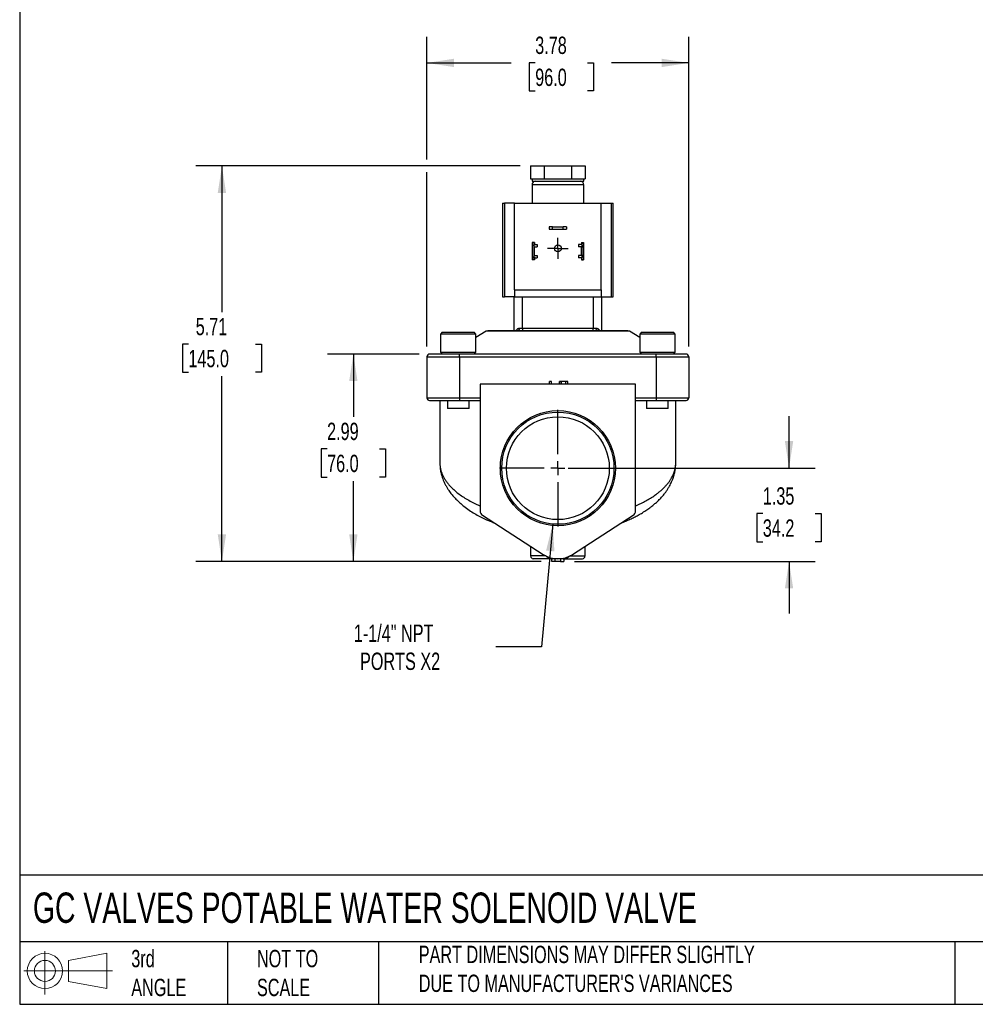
# Model space of a CAD drawing. Header units: inches. Extents: x 0.7 to 32.2, y 0.7 to 24.8.
# Tile 1 of 4: x 0.7 to 14.5, y 0.7 to 15. Entities that reach past the tile are written whole.
import ezdxf

# ---------------------------------------------------------------- set-up
doc = ezdxf.new("R2010")
doc.units = ezdxf.units.IN
doc.header["$LTSCALE"] = 3
doc.header["$MEASUREMENT"] = 0
doc.linetypes.add('SLD-Center', pattern=[0.75, 0.6, -0.05, 0.05, -0.05])
doc.linetypes.add('SLD-Solid', pattern=[0])
doc.layers.add('CENTER', color=40, linetype='SLD-Center')
doc.layers.add('SLD-DEFPOINTS', color=7, linetype='Continuous')
doc.layers.add('DIMENSIONS', color=140, linetype='SLD-Solid', lineweight=25)
doc.layers.add('TEXT', color=140, linetype='SLD-Solid', lineweight=25)
doc.styles.add('SLDTEXTSTYLE0', font='TXT', dxfattribs={"width": 0.7})
doc.dimstyles.new('SLDDIMSTYLE0', dxfattribs={"dimtxt": 0.254883, "dimasz": 0.39, "dimexe": 0, "dimexo": 0.0625, "dimgap": 0.063721, "dimtad": 0, "dimtih": 1, "dimtoh": 1, "dimrnd": 1e-09, "dimzin": 12, "dimdsep": 46, "dimtxsty": 'SLDTEXTSTYLE0', "dimsah": 1, "dimcen": 0.09, "dimadec": 0, "dimazin": 3, "dimtfac": 1, "dimtmove": 0, "dimatfit": 0, "dimfxl": 0, "dimfrac": 2, "dimtolj": 1, "dimtzin": 12, "dimarcsym": 0})
doc.dimstyles.new('SLDDIMSTYLE1', dxfattribs={"dimtxt": 0.254883, "dimasz": 0.39, "dimexe": 0, "dimexo": 0.0625, "dimgap": 0.063721, "dimtad": 0, "dimtih": 1, "dimtoh": 1, "dimrnd": 1e-09, "dimzin": 12, "dimdsep": 46, "dimtxsty": 'SLDTEXTSTYLE0', "dimsah": 1, "dimcen": 0.09, "dimadec": 0, "dimazin": 3, "dimtfac": 1, "dimtofl": 0, "dimtmove": 0, "dimatfit": 3, "dimfxl": 0, "dimfrac": 2, "dimtolj": 1, "dimtzin": 12, "dimarcsym": 0})
doc.dimstyles.new('SLDDIMSTYLE2', dxfattribs={"dimtxt": 0.254883, "dimasz": 0.39, "dimexe": 0, "dimexo": 0.0625, "dimgap": 0.063721, "dimtad": 0, "dimtih": 1, "dimtoh": 1, "dimrnd": 1e-09, "dimzin": 12, "dimdsep": 46, "dimtxsty": 'SLDTEXTSTYLE0', "dimsah": 1, "dimcen": 0, "dimadec": 0, "dimazin": 3, "dimtfac": 1, "dimtofl": 0, "dimtmove": 0, "dimatfit": 3, "dimfxl": 0, "dimfrac": 2, "dimtolj": 1, "dimtzin": 12, "dimarcsym": 0})

# ---------------------------------------------------------------- blocks, each defined once
blk = doc.blocks.new('Block11')
at = {"color": 7, "linetype": 'SLD-Solid', "lineweight": 18}
for p, q in [((0.306, 0.627), (0.306, 0)), ((0.647, 0.492), (1.202, 0.594)), ((1.202, 0.594), (1.202, 0.086)), ((0.647, 0.189), (0.647, 0.492)), ((0, 0.34), (1.284, 0.34)), ((0.647, 0.189), (1.202, 0.086))]:
    blk.add_line(p, q, dxfattribs=at)
for radius in [0.254, 0.152]:
    blk.add_circle((0.306, 0.34), radius, dxfattribs=at)
blk = doc.blocks.new('Block12')
at = {"layer": 'SLD-DEFPOINTS'}
blk.add_blockref('Block11', (0, 0), dxfattribs=at)
blk = doc.blocks.new('_D')
at = {"layer": 'DIMENSIONS'}
for p, q in [((11.855, 8.486), (11.855, 9.236)), ((8.668, 8.486), (12.23, 8.486)), ((11.476, 7.83), (11.391, 7.83)), ((11.391, 7.83), (11.391, 7.425)), ((12.234, 7.83), (12.319, 7.83)), ((12.319, 7.83), (12.319, 7.425)), ((11.391, 7.425), (11.476, 7.425)), ((12.319, 7.425), (12.234, 7.425)), ((8.756, 7.14), (12.23, 7.14)), ((11.855, 7.14), (11.855, 6.39))]:
    blk.add_line(p, q, dxfattribs=at)
for points in [[(11.855, 8.486), (11.915, 8.876), (11.795, 8.876)], [(11.855, 7.14), (11.795, 6.75), (11.915, 6.75)]]:
    blk.add_solid(points, dxfattribs=at)
at = {"layer": 'DIMENSIONS', "char_height": 0.25, "attachment_point": 1, "style": 'SLDTEXTSTYLE0'}
for s, insert in [('1.35', (11.476, 8.21)), ('34.2', (11.476, 7.747))]:
    blk.add_mtext(s, dxfattribs=dict(at, insert=insert))
blk = doc.blocks.new('_D_1')
at = {"layer": 'DIMENSIONS'}
for p, q in [((6.517, 10.132), (5.191, 10.132)), ((5.566, 10.132), (5.566, 9.225)), ((5.187, 8.763), (5.102, 8.763)), ((5.102, 8.763), (5.102, 8.358)), ((5.945, 8.763), (6.03, 8.763)), ((6.03, 8.763), (6.03, 8.358)), ((5.102, 8.358), (5.187, 8.358)), ((5.566, 7.14), (5.566, 8.3)), ((6.03, 8.358), (5.945, 8.358)), ((8.279, 7.14), (5.191, 7.14))]:
    blk.add_line(p, q, dxfattribs=at)
for points in [[(5.566, 10.132), (5.506, 9.742), (5.626, 9.742)], [(5.566, 7.14), (5.626, 7.53), (5.506, 7.53)]]:
    blk.add_solid(points, dxfattribs=at)
at = {"layer": 'DIMENSIONS', "char_height": 0.25, "attachment_point": 1, "style": 'SLDTEXTSTYLE0'}
for s, insert in [('2.99', (5.187, 9.142)), ('76.0', (5.187, 8.68))]:
    blk.add_mtext(s, dxfattribs=dict(at, insert=insert))
blk = doc.blocks.new('_D_2')
at = {"layer": 'DIMENSIONS'}
for p, q in [((7.974, 12.849), (3.294, 12.849)), ((3.669, 12.849), (3.669, 10.738)), ((3.185, 10.276), (3.099, 10.276)), ((3.099, 10.276), (3.099, 9.871)), ((4.154, 10.276), (4.24, 10.276)), ((4.24, 10.276), (4.24, 9.871)), ((3.099, 9.871), (3.185, 9.871)), ((3.669, 7.14), (3.669, 9.814)), ((4.24, 9.871), (4.154, 9.871)), ((8.279, 7.14), (3.294, 7.14))]:
    blk.add_line(p, q, dxfattribs=at)
for points in [[(3.669, 12.849), (3.609, 12.459), (3.729, 12.459)], [(3.669, 7.14), (3.729, 7.53), (3.609, 7.53)]]:
    blk.add_solid(points, dxfattribs=at)
at = {"layer": 'DIMENSIONS', "char_height": 0.25, "attachment_point": 1, "style": 'SLDTEXTSTYLE0'}
for s, insert in [('5.71', (3.291, 10.655)), ('145.0', (3.185, 10.193))]:
    blk.add_mtext(s, dxfattribs=dict(at, insert=insert))
blk = doc.blocks.new('_D_3')
at = {"layer": 'DIMENSIONS'}
for p, q in [((6.628, 12.939), (6.628, 14.709)), ((10.407, 10.243), (10.407, 14.709)), ((6.628, 14.334), (7.846, 14.334)), ((8.191, 14.334), (8.105, 14.334)), ((8.105, 14.334), (8.105, 13.929)), ((8.948, 14.334), (9.034, 14.334)), ((9.034, 14.334), (9.034, 13.929)), ((10.407, 14.334), (9.294, 14.334)), ((8.105, 13.929), (8.191, 13.929)), ((9.034, 13.929), (8.948, 13.929)), ((6.628, 10.243), (6.628, 12.759))]:
    blk.add_line(p, q, dxfattribs=at)
for points in [[(6.628, 14.334), (7.018, 14.274), (7.018, 14.394)], [(10.407, 14.334), (10.017, 14.394), (10.017, 14.274)]]:
    blk.add_solid(points, dxfattribs=at)
at = {"layer": 'DIMENSIONS', "char_height": 0.25, "attachment_point": 1, "style": 'SLDTEXTSTYLE0'}
for s, insert in [('3.78', (8.191, 14.713)), ('96.0', (8.191, 14.251))]:
    blk.add_mtext(s, dxfattribs=dict(at, insert=insert))
blk = doc.blocks.new('_D_4')
at = {"layer": 'DIMENSIONS'}
for p, q in [((8.444, 7.68), (8.282, 5.908)), ((8.282, 5.908), (7.625, 5.908))]:
    blk.add_line(p, q, dxfattribs=at)
blk.add_solid([(8.444, 7.68), (8.348, 7.297), (8.468, 7.286)], dxfattribs=at)
at = {"layer": 'DIMENSIONS', "char_height": 0.25, "attachment_point": 1, "style": 'SLDTEXTSTYLE0'}
for s, insert in [('1-1/4" NPT', (5.573, 6.23)), ('PORTS X2', (5.662, 5.825))]:
    blk.add_mtext(s, dxfattribs=dict(at, insert=insert))
blk = doc.blocks.new('SW_CENTERMARKSYMBOL_0')
at = {"layer": 'CENTER', "color": 0}
for p, q in [((0, 0.1), (0, 0.14975)), ((-0.1, 0), (-0.14975, 0)), ((0, 0), (-0.1, 0)), ((0, 0), (0, 0.1)), ((0, 0), (0, -0.1)), ((0, 0), (0.1, 0)), ((0.1, 0), (0.14975, 0)), ((0, -0.1), (0, -0.14975))]:
    blk.add_line(p, q, dxfattribs=at)
blk = doc.blocks.new('SW_CENTERMARKSYMBOL_1')
at = {"layer": 'CENTER', "color": 0}
for p, q in [((0, 0.2), (0, 0.842)), ((-0.2, 0), (-0.842, 0)), ((0, 0), (-0.1, 0)), ((0, 0), (0, 0.1)), ((0, 0), (0, -0.1)), ((0, 0), (0.1, 0)), ((0.2, 0), (0.842, 0)), ((0, -0.2), (0, -0.842))]:
    blk.add_line(p, q, dxfattribs=at)

msp = doc.modelspace()

# ---------------------------------------------------------------- linework, layer by layer
for p, q in [((8.124, 12.849), (8.124, 12.663)), ((8.124, 12.849), (8.321, 12.849)), ((8.321, 12.849), (8.321, 12.663)), ((8.321, 12.849), (8.714, 12.849)), ((8.714, 12.849), (8.714, 12.663)), ((8.714, 12.849), (8.911, 12.849)), ((8.911, 12.849), (8.911, 12.663)), ((8.124, 12.663), (8.147, 12.663)), ((8.145, 12.663), (8.145, 12.626)), ((8.147, 12.663), (8.299, 12.663)), ((8.299, 12.663), (8.321, 12.663)), ((8.321, 12.663), (8.365, 12.663)), ((8.365, 12.663), (8.67, 12.663)), ((8.67, 12.663), (8.714, 12.663)), ((8.714, 12.663), (8.736, 12.663)), ((8.736, 12.663), (8.889, 12.663)), ((8.889, 12.663), (8.911, 12.663)), ((8.891, 12.626), (8.891, 12.663)), ((8.145, 12.626), (8.891, 12.626)), ((8.145, 12.576), (8.145, 12.309)), ((8.891, 12.576), (8.145, 12.576)), ((8.891, 12.309), (8.891, 12.576)), ((7.718, 12.309), (7.718, 10.959)), ((7.718, 12.309), (7.749, 12.309)), ((7.749, 12.309), (7.749, 10.959)), ((7.893, 12.309), (7.749, 12.309)), ((7.893, 11.059), (7.893, 12.309)), ((7.893, 12.309), (9.143, 12.309)), ((9.143, 11.059), (9.143, 12.309)), ((9.143, 12.309), (9.286, 12.309)), ((9.286, 12.309), (9.286, 10.959)), ((9.286, 12.309), (9.318, 12.309)), ((9.318, 10.959), (9.318, 12.309)), ((8.391, 11.968), (8.391, 11.936)), ((8.441, 11.968), (8.391, 11.968)), ((8.391, 11.936), (8.441, 11.936)), ((8.441, 11.936), (8.441, 11.968)), ((8.441, 11.968), (8.594, 11.968)), ((8.441, 11.936), (8.594, 11.936)), ((8.594, 11.936), (8.594, 11.968)), ((8.644, 11.968), (8.594, 11.968)), ((8.594, 11.936), (8.644, 11.936)), ((8.644, 11.968), (8.644, 11.936)), ((8.179, 11.743), (8.147, 11.743)), ((8.147, 11.743), (8.147, 11.731)), ((8.179, 11.731), (8.147, 11.731)), ((8.147, 11.731), (8.147, 11.671)), ((8.147, 11.671), (8.147, 11.564)), ((8.173, 11.709), (8.173, 11.526)), ((8.179, 11.743), (8.179, 11.731)), ((8.179, 11.731), (8.179, 11.711)), ((8.179, 11.56), (8.179, 11.675)), ((8.185, 11.681), (8.218, 11.681)), ((8.188, 11.712), (8.218, 11.712)), ((8.218, 11.712), (8.218, 11.681)), ((8.818, 11.712), (8.818, 11.681)), ((8.848, 11.712), (8.818, 11.712)), ((8.851, 11.681), (8.818, 11.681)), ((8.857, 11.743), (8.889, 11.743)), ((8.857, 11.743), (8.857, 11.731)), ((8.857, 11.731), (8.889, 11.731)), ((8.857, 11.731), (8.857, 11.711)), ((8.857, 11.56), (8.857, 11.675)), ((8.863, 11.709), (8.863, 11.526)), ((8.889, 11.743), (8.889, 11.731)), ((8.889, 11.731), (8.889, 11.671)), ((8.889, 11.671), (8.889, 11.564)), ((8.147, 11.564), (8.147, 11.504)), ((8.179, 11.524), (8.179, 11.504)), ((8.185, 11.554), (8.218, 11.554)), ((8.188, 11.523), (8.218, 11.523)), ((8.218, 11.554), (8.218, 11.523)), ((8.818, 11.554), (8.818, 11.523)), ((8.851, 11.554), (8.818, 11.554)), ((8.848, 11.523), (8.818, 11.523)), ((8.857, 11.524), (8.857, 11.504)), ((8.889, 11.564), (8.889, 11.504)), ((8.179, 11.504), (8.147, 11.504)), ((8.147, 11.504), (8.147, 11.493)), ((8.179, 11.493), (8.147, 11.493)), ((8.179, 11.504), (8.179, 11.493)), ((8.857, 11.504), (8.889, 11.504)), ((8.857, 11.504), (8.857, 11.493)), ((8.857, 11.493), (8.889, 11.493)), ((8.889, 11.504), (8.889, 11.493)), ((7.718, 10.959), (7.749, 10.959)), ((7.893, 10.959), (7.749, 10.959)), ((7.888, 10.467), (7.888, 10.959)), ((7.893, 11.059), (9.143, 11.059)), ((7.893, 11.059), (7.893, 10.959)), ((7.893, 10.959), (9.143, 10.959)), ((8.006, 10.506), (8.006, 10.959)), ((9.029, 10.959), (9.029, 10.506)), ((9.143, 11.059), (9.143, 10.959)), ((9.143, 10.959), (9.286, 10.959)), ((9.147, 10.959), (9.147, 10.467)), ((9.286, 10.959), (9.318, 10.959)), ((6.85, 10.447), (6.825, 10.421)), ((6.825, 10.421), (6.825, 10.158)), ((7.336, 10.421), (6.825, 10.421)), ((6.85, 10.447), (7.311, 10.447)), ((7.336, 10.421), (7.311, 10.447)), ((7.484, 10.461), (7.336, 10.371)), ((7.336, 10.158), (7.336, 10.421)), ((9.551, 10.461), (7.484, 10.461)), ((9.53, 10.467), (7.505, 10.467)), ((7.963, 10.506), (8.006, 10.506)), ((8.006, 10.506), (8.006, 10.467)), ((8.006, 10.506), (9.029, 10.506)), ((9.029, 10.467), (9.029, 10.506)), ((9.029, 10.506), (9.072, 10.506)), ((9.699, 10.371), (9.551, 10.461)), ((9.724, 10.447), (9.699, 10.421)), ((9.699, 10.421), (9.699, 10.158)), ((10.21, 10.421), (9.699, 10.421)), ((9.724, 10.447), (10.185, 10.447)), ((10.21, 10.421), (10.185, 10.447)), ((10.21, 10.158), (10.21, 10.421)), ((6.628, 10.093), (6.628, 9.502)), ((6.628, 10.093), (7.1, 10.093)), ((7.1, 10.132), (6.667, 10.132)), ((6.825, 10.158), (6.85, 10.132)), ((6.825, 10.158), (7.336, 10.158)), ((7.1, 10.093), (7.1, 10.132)), ((9.935, 10.132), (7.1, 10.132)), ((7.1, 10.093), (7.1, 9.502)), ((7.1, 10.093), (9.935, 10.093)), ((7.311, 10.132), (7.336, 10.158)), ((7.317, 10.138), (9.719, 10.138)), ((9.699, 10.158), (9.724, 10.132)), ((9.699, 10.158), (10.21, 10.158)), ((9.935, 10.093), (9.935, 10.132)), ((10.368, 10.132), (9.935, 10.132)), ((9.935, 10.093), (9.935, 9.502)), ((9.935, 10.093), (10.407, 10.093)), ((10.185, 10.132), (10.21, 10.158)), ((10.407, 10.093), (10.407, 9.502)), ((7.395, 9.699), (7.395, 7.872)), ((9.64, 9.699), (7.395, 9.699)), ((8.397, 9.699), (8.397, 9.738)), ((8.424, 9.738), (8.397, 9.738)), ((8.424, 9.699), (8.424, 9.738)), ((8.542, 9.699), (8.542, 9.738)), ((8.568, 9.738), (8.542, 9.738)), ((8.568, 9.699), (8.568, 9.738)), ((8.569, 9.738), (8.568, 9.738)), ((8.569, 9.699), (8.569, 9.738)), ((8.633, 9.738), (8.569, 9.738)), ((8.633, 9.699), (8.633, 9.738)), ((8.662, 9.738), (8.633, 9.738)), ((8.662, 9.699), (8.662, 9.738)), ((9.64, 7.872), (9.64, 9.699)), ((6.628, 9.502), (7.1, 9.502)), ((6.667, 9.463), (7.1, 9.463)), ((6.815, 9.463), (6.815, 8.565)), ((6.923, 9.463), (6.923, 9.345)), ((7.1, 9.502), (7.395, 9.502)), ((7.1, 9.502), (7.1, 9.463)), ((7.1, 9.463), (7.395, 9.463)), ((7.238, 9.345), (7.238, 9.463)), ((9.64, 9.502), (9.935, 9.502)), ((9.64, 9.463), (9.935, 9.463)), ((9.797, 9.463), (9.797, 9.345)), ((9.935, 9.502), (10.407, 9.502)), ((9.935, 9.502), (9.935, 9.463)), ((9.935, 9.463), (10.368, 9.463)), ((10.112, 9.345), (10.112, 9.463)), ((10.22, 8.565), (10.22, 9.463)), ((7.238, 9.345), (6.923, 9.345)), ((10.112, 9.345), (9.797, 9.345)), ((6.815, 8.565), (6.815, 8.562)), ((10.22, 8.562), (10.22, 8.565)), ((7.432, 7.806), (8.304, 7.242)), ((8.731, 7.242), (9.604, 7.806)), ((8.124, 7.358), (8.124, 7.219)), ((8.911, 7.219), (8.911, 7.358)), ((8.346, 7.219), (8.124, 7.219)), ((8.429, 7.14), (8.429, 7.179)), ((8.478, 7.14), (8.429, 7.14)), ((8.439, 7.18), (8.439, 7.18)), ((8.439, 7.18), (8.439, 7.179)), ((8.439, 7.18), (8.439, 7.179)), ((8.439, 7.179), (8.439, 7.179)), ((8.478, 7.14), (8.478, 7.179)), ((8.557, 7.14), (8.478, 7.14)), ((8.557, 7.179), (8.557, 7.14)), ((8.557, 7.14), (8.606, 7.14)), ((8.596, 7.18), (8.596, 7.18)), ((8.596, 7.18), (8.596, 7.179)), ((8.596, 7.18), (8.596, 7.179)), ((8.596, 7.179), (8.596, 7.179)), ((8.596, 7.179), (8.872, 7.179)), ((8.606, 7.179), (8.606, 7.14)), ((8.675, 7.21), (8.676, 7.21)), ((8.689, 7.219), (8.911, 7.219))]:
    msp.add_line(p, q)
at = {"flags": 128}
for points in [[(7.948, 10.467), (7.951, 10.467), (7.954, 10.47), (7.956, 10.473), (7.959, 10.478), (7.96, 10.484), (7.962, 10.491), (7.962, 10.498), (7.963, 10.506)], [(9.087, 10.467), (9.084, 10.467), (9.081, 10.47), (9.079, 10.473), (9.076, 10.478), (9.075, 10.484), (9.073, 10.491), (9.073, 10.498), (9.072, 10.506)]]:
    msp.add_lwpolyline(points, dxfattribs=at)
for centre, radius in [((8.518, 11.658), 0.0497), ((8.518, 8.486), 0.83), ((8.518, 8.486), 0.81), ((8.518, 8.486), 0.742)]:
    msp.add_circle(centre, radius)
for centre, radius, start, end in [((8.195, 12.576), 0.05, 90, 180), ((8.841, 12.576), 0.05, 0, 90), ((8.188, 11.671), 0.041, 111.4452, 180), ((8.848, 11.671), 0.041, 0, 68.5548), ((8.188, 11.564), 0.041, 180, 248.5548), ((8.848, 11.564), 0.041, 291.4452, 0), ((7.505, 10.427), 0.0394, 90, 121.2637), ((7.907, 10.478), 0.0312, 338.3265, 31.7061), ((9.13, 10.478), 0.0325, 149.4334, 200.534), ((9.53, 10.427), 0.0394, 58.7363, 90), ((6.667, 10.093), 0.0394, 90, 180), ((10.368, 10.093), 0.0394, 0, 90), ((6.667, 9.502), 0.0394, 180, 270), ((10.368, 9.502), 0.0394, 270, 0), ((7.474, 7.872), 0.0787, 180, 237.1479), ((9.561, 7.872), 0.0787, 302.8521, 0), ((8.163, 7.219), 0.0394, 180, 270), ((8.518, 7.573), 0.394, 237.1479, 302.8521), ((8.439, 7.297), 0.118, 227.2874, 270), ((8.447, 7.177), 0.0087, 95.8997, 157.742), ((8.447, 7.177), 0.00865, 95.7822, 157.5788), ((8.588, 7.177), 0.0087, 22.2582, 84.1004), ((8.588, 7.177), 0.00865, 22.4212, 84.2178), ((8.596, 7.297), 0.118, 270, 312.7126), ((8.872, 7.219), 0.0394, 270, 0)]:
    msp.add_arc(centre, radius, start, end)
for points in [[(8.173, 11.709), (8.177, 11.711), (8.182, 11.712), (8.188, 11.712)], [(8.863, 11.709), (8.858, 11.711), (8.853, 11.712), (8.848, 11.712)], [(8.188, 11.523), (8.182, 11.523), (8.177, 11.524), (8.173, 11.526)], [(8.848, 11.523), (8.853, 11.523), (8.858, 11.524), (8.863, 11.526)]]:
    msp.add_open_spline(points, degree=3)
for points, knots in [([(8.179, 11.675), (8.179, 11.677), (8.179, 11.678), (8.181, 11.681), (8.183, 11.681), (8.185, 11.681)], [0, 0, 0, 0, 0.5, 0.5, 1, 1, 1, 1]), ([(8.857, 11.675), (8.857, 11.677), (8.856, 11.678), (8.854, 11.681), (8.852, 11.681), (8.851, 11.681)], [0, 0, 0, 0, 0.5, 0.5, 1, 1, 1, 1]), ([(8.179, 11.56), (8.179, 11.559), (8.179, 11.557), (8.181, 11.555), (8.183, 11.554), (8.185, 11.554)], [0, 0, 0, 0, 0.5, 0.5, 1, 1, 1, 1]), ([(8.857, 11.56), (8.857, 11.559), (8.856, 11.557), (8.854, 11.555), (8.852, 11.554), (8.851, 11.554)], [0, 0, 0, 0, 0.5, 0.5, 1, 1, 1, 1]), ([(7.909, 10.467), (7.911, 10.469), (7.917, 10.478), (7.926, 10.487), (7.933, 10.495)], [0, 0, 0, 0, 0.238581, 1, 1, 1, 1]), ([(7.933, 10.495), (7.934, 10.495), (7.936, 10.497), (7.939, 10.5), (7.943, 10.502), (7.946, 10.503), (7.95, 10.504), (7.954, 10.505), (7.958, 10.506), (7.961, 10.506), (7.963, 10.506)], [0, 0, 0, 0, 0.1259718, 0.2499046, 0.372667, 0.4951521, 0.6182594, 0.7428747, 0.8698523, 1, 1, 1, 1]), ([(9.072, 10.506), (9.074, 10.506), (9.077, 10.506), (9.081, 10.505), (9.085, 10.504), (9.089, 10.503), (9.092, 10.502), (9.096, 10.5), (9.099, 10.497), (9.101, 10.495), (9.102, 10.495)], [0, 0, 0, 0, 0.130148, 0.257125, 0.381741, 0.504848, 0.627333, 0.750095, 0.874028, 1, 1, 1, 1]), ([(9.102, 10.495), (9.104, 10.493), (9.108, 10.488), (9.114, 10.481), (9.121, 10.474), (9.124, 10.469), (9.126, 10.467)], [0, 0, 0, 0, 0.215224, 0.469106, 0.761653, 1, 1, 1, 1]), ([(6.815, 8.562), (6.816, 8.539), (6.817, 8.494), (6.828, 8.431), (6.842, 8.377), (6.856, 8.333), (6.873, 8.292), (6.892, 8.252), (6.914, 8.212), (6.94, 8.17), (6.973, 8.124), (7.013, 8.075), (7.06, 8.025), (7.115, 7.974), (7.181, 7.92), (7.254, 7.869), (7.332, 7.821), (7.41, 7.78), (7.478, 7.747), (7.541, 7.72), (7.577, 7.706), (7.596, 7.699)], [0, 0, 0, 0, 0.061469, 0.119473, 0.169904, 0.212825, 0.250709, 0.294501, 0.332241, 0.370922, 0.426634, 0.477851, 0.533349, 0.597018, 0.660747, 0.73525, 0.80123, 0.861277, 0.923075, 0.959455, 1, 1, 1, 1]), ([(6.815, 8.562), (6.815, 8.557), (6.815, 8.545), (6.816, 8.528), (6.818, 8.512), (6.82, 8.498), (6.825, 8.473), (6.833, 8.44), (6.848, 8.4), (6.867, 8.36), (6.889, 8.322), (6.916, 8.283), (6.952, 8.239), (6.998, 8.19), (7.058, 8.138), (7.123, 8.089), (7.193, 8.044), (7.269, 8.002), (7.336, 7.969), (7.38, 7.95), (7.395, 7.944)], [0, 0, 0, 0, 0.023984, 0.050031, 0.073754, 0.095152, 0.114225, 0.17994, 0.239856, 0.293973, 0.355896, 0.414747, 0.470528, 0.55993, 0.645466, 0.727152, 0.805009, 0.883164, 0.959212, 1, 1, 1, 1]), ([(9.44, 7.7), (9.455, 7.706), (9.491, 7.719), (9.546, 7.742), (9.604, 7.77), (9.664, 7.8), (9.726, 7.835), (9.787, 7.873), (9.841, 7.911), (9.888, 7.947), (9.93, 7.984), (9.973, 8.023), (10.013, 8.065), (10.05, 8.108), (10.08, 8.148), (10.106, 8.187), (10.128, 8.223), (10.145, 8.257), (10.159, 8.285), (10.171, 8.313), (10.183, 8.345), (10.196, 8.388), (10.209, 8.44), (10.218, 8.499), (10.219, 8.54), (10.22, 8.562)], [0, 0, 0, 0, 0.0334883, 0.0756265, 0.1210657, 0.1675784, 0.2187974, 0.2745122, 0.326304, 0.3702504, 0.4141857, 0.4601898, 0.5105161, 0.558792, 0.6046989, 0.6409184, 0.6807151, 0.7146929, 0.7422443, 0.7642593, 0.7949767, 0.8344133, 0.8825671, 0.9394088, 1, 1, 1, 1]), ([(9.64, 7.944), (9.647, 7.947), (9.681, 7.961), (9.736, 7.987), (9.806, 8.024), (9.872, 8.063), (9.927, 8.1), (9.972, 8.135), (10.009, 8.166), (10.043, 8.197), (10.074, 8.229), (10.102, 8.262), (10.128, 8.295), (10.15, 8.328), (10.168, 8.361), (10.184, 8.395), (10.197, 8.428), (10.207, 8.459), (10.214, 8.491), (10.219, 8.525), (10.22, 8.549), (10.22, 8.562)], [0, 0, 0, 0, 0.020462, 0.08788, 0.157245, 0.228579, 0.301901, 0.350984, 0.401556, 0.453621, 0.504146, 0.55355, 0.605008, 0.658522, 0.704612, 0.753994, 0.806668, 0.851652, 0.893452, 0.944555, 1, 1, 1, 1]), ([(8.436, 7.179), (8.416, 7.179), (8.375, 7.179), (8.318, 7.179), (8.265, 7.179), (8.221, 7.179), (8.188, 7.179), (8.167, 7.179), (8.164, 7.179), (8.163, 7.179)], [0, 0, 0, 0, 0.130158, 0.268611, 0.413252, 0.55934, 0.711099, 0.858783, 1, 1, 1, 1]), ([(8.359, 7.21), (8.358, 7.211), (8.358, 7.211), (8.357, 7.212), (8.356, 7.213), (8.355, 7.214), (8.355, 7.214), (8.355, 7.214), (8.355, 7.214)], [0, 0, 0, 0, 0.110436, 0.228049, 0.357667, 0.502925, 0.741238, 1, 1, 1, 1]), ([(8.356, 7.213), (8.356, 7.213), (8.357, 7.212), (8.358, 7.211), (8.359, 7.21), (8.36, 7.21)], [0, 0, 0, 0, 0.023385, 0.49438, 1, 1, 1, 1]), ([(8.439, 7.18), (8.437, 7.18), (8.432, 7.181), (8.426, 7.181), (8.419, 7.183), (8.412, 7.184), (8.405, 7.186), (8.398, 7.188), (8.391, 7.191), (8.384, 7.194), (8.377, 7.198), (8.372, 7.201), (8.368, 7.204), (8.366, 7.205), (8.363, 7.207), (8.362, 7.208), (8.36, 7.209), (8.36, 7.21), (8.359, 7.21), (8.359, 7.21), (8.359, 7.21)], [0, 0, 0, 0, 0.0736969, 0.1491187, 0.2263116, 0.305329, 0.3862292, 0.4690741, 0.553927, 0.6518098, 0.7403186, 0.8194968, 0.8597335, 0.8947623, 0.9245901, 0.9492414, 0.968777, 0.9833416, 0.9933241, 1, 1, 1, 1]), ([(8.518, 7.179), (8.515, 7.179), (8.511, 7.179), (8.503, 7.179), (8.493, 7.179), (8.482, 7.179), (8.468, 7.18), (8.454, 7.18), (8.443, 7.18), (8.439, 7.18)], [0, 0, 0, 0, 0.082724, 0.162174, 0.313212, 0.464355, 0.583904, 0.853845, 1, 1, 1, 1]), ([(8.518, 7.179), (8.509, 7.179), (8.497, 7.179), (8.487, 7.179), (8.482, 7.179), (8.48, 7.179), (8.479, 7.179), (8.479, 7.179), (8.479, 7.179), (8.479, 7.179), (8.479, 7.179), (8.463, 7.179), (8.45, 7.179), (8.439, 7.179)], [0, 0, 0, 0, 0.25, 0.375, 0.4375, 0.46875, 0.484375, 0.492188, 0.496094, 0.496094, 0.5, 0.5, 1, 1, 1, 1]), ([(8.596, 7.18), (8.593, 7.18), (8.587, 7.18), (8.578, 7.18), (8.567, 7.18), (8.555, 7.179), (8.543, 7.179), (8.532, 7.179), (8.525, 7.179), (8.521, 7.179), (8.519, 7.179), (8.518, 7.179)], [0, 0, 0, 0, 0.108614, 0.228134, 0.358466, 0.4997, 0.69872, 0.836521, 0.915053, 0.956725, 1, 1, 1, 1]), ([(8.596, 7.179), (8.591, 7.179), (8.582, 7.179), (8.57, 7.179), (8.563, 7.179), (8.56, 7.179), (8.558, 7.179), (8.557, 7.179), (8.557, 7.179), (8.557, 7.179), (8.557, 7.179), (8.548, 7.179), (8.535, 7.179), (8.518, 7.179)], [0, 0, 0, 0, 0.25, 0.375, 0.4375, 0.46875, 0.484375, 0.492187, 0.496094, 0.496094, 0.5, 0.5, 1, 1, 1, 1]), ([(8.676, 7.21), (8.676, 7.21), (8.676, 7.21), (8.676, 7.21), (8.675, 7.21), (8.675, 7.209), (8.674, 7.208), (8.673, 7.208), (8.671, 7.206), (8.669, 7.205), (8.667, 7.203), (8.662, 7.2), (8.654, 7.196), (8.644, 7.191), (8.632, 7.186), (8.62, 7.183), (8.608, 7.181), (8.6, 7.181), (8.596, 7.18)], [0, 0, 0, 0, 0.004611, 0.010789, 0.019304, 0.030447, 0.044344, 0.061054, 0.080608, 0.109464, 0.142731, 0.180418, 0.302664, 0.446024, 0.59319, 0.734365, 0.869873, 1, 1, 1, 1]), ([(8.68, 7.214), (8.68, 7.214), (8.68, 7.214), (8.68, 7.214), (8.68, 7.214), (8.679, 7.213), (8.678, 7.212), (8.677, 7.211), (8.676, 7.21)], [0, 0, 0, 0, 0.176059, 0.341911, 0.499715, 0.688747, 0.852195, 1, 1, 1, 1]), ([(8.676, 7.21), (8.676, 7.211), (8.677, 7.211), (8.678, 7.212), (8.679, 7.213), (8.679, 7.213)], [0, 0, 0, 0, 0.338348, 0.968702, 1, 1, 1, 1])]:
    msp.add_open_spline(points, degree=3, knots=knots)
at = {"layer": 'TEXT'}
for p, q in [((0.75, 24.75), (0.75, 0.75)), ((32.25, 2.613), (0.75, 2.613)), ((32.25, 1.65), (0.75, 1.65)), ((3.75, 1.65), (3.75, 0.75)), ((5.931, 1.65), (5.931, 0.75)), ((14.25, 1.65), (14.25, 0.75)), ((0.75, 0.75), (32.25, 0.75))]:
    msp.add_line(p, q, dxfattribs=at)

# ---------------------------------------------------------------- block references
at = {"layer": 'CENTER'}
for name, p in [('SW_CENTERMARKSYMBOL_0', (8.518, 11.658)), ('SW_CENTERMARKSYMBOL_1', (8.518, 8.486))]:
    msp.add_blockref(name, p, dxfattribs=at)
at = {"layer": 'SLD-DEFPOINTS'}
msp.add_blockref('Block12', (0.808, 0.892), dxfattribs=at)

# ---------------------------------------------------------------- texts
at = {"layer": 'TEXT', "attachment_point": 1, "style": 'SLDTEXTSTYLE0'}
for s, insert, char_height in [('GC VALVES POTABLE WATER SOLENOID VALVE', (0.941, 2.363), 0.4375), ("PART DIMENSIONS MAY DIFFER SLIGHTLY ^JDUE TO MANUFACTURER'S VARIANCES", (6.51, 1.595), 0.25), ('3rd^JANGLE', (2.361, 1.535), 0.25), ('NOT TO^JSCALE', (4.175, 1.535), 0.25)]:
    msp.add_mtext(s, dxfattribs=dict(at, insert=insert, char_height=char_height))

# ---------------------------------------------------------------- dimensions: what is measured, and where the dimension line sits
at = {"layer": 'DIMENSIONS'}
dim = msp.add_linear_dim(base=(10.407, 14.334), p1=(6.628, 10.093), p2=(10.407, 10.093), dimstyle='SLDDIMSTYLE1', dxfattribs=at)
dim.commit()
dim.dimension.update_dxf_attribs({"geometry": '_D_3', "text_midpoint": (8.57, 14.334), "dimtype": 160})
for base, p1, p2, dimstyle, picture, middle in [((3.669, 12.849), (8.429, 7.14), (8.124, 12.849), 'SLDDIMSTYLE1', '_D_2', (3.669, 10.276)), ((5.566, 10.132), (8.429, 7.14), (6.667, 10.132), 'SLDDIMSTYLE1', '_D_1', (5.566, 8.763)), ((11.855, 8.486), (8.606, 7.14), (8.518, 8.486), 'SLDDIMSTYLE0', '_D', (11.855, 7.83))]:
    dim = msp.add_linear_dim(base=base, p1=p1, p2=p2, angle=90, dimstyle=dimstyle, dxfattribs=at)
    dim.commit()
    dim.dimension.update_dxf_attribs({"geometry": picture, "text_midpoint": middle, "dimtype": 160})
dim = msp.add_diameter_dim_2p(p1=(8.591, 9.293), p2=(8.444, 7.68), text='1-1/4" NPT\\PPORTS X2', dimstyle='SLDDIMSTYLE2', override={"dimpost": '<>'}, dxfattribs=at)
dim.commit()
dim.dimension.update_dxf_attribs({"geometry": '_D_4', "text_midpoint": (6.506, 5.908), "dimtype": 163})

doc.saveas('drawing.dxf')
